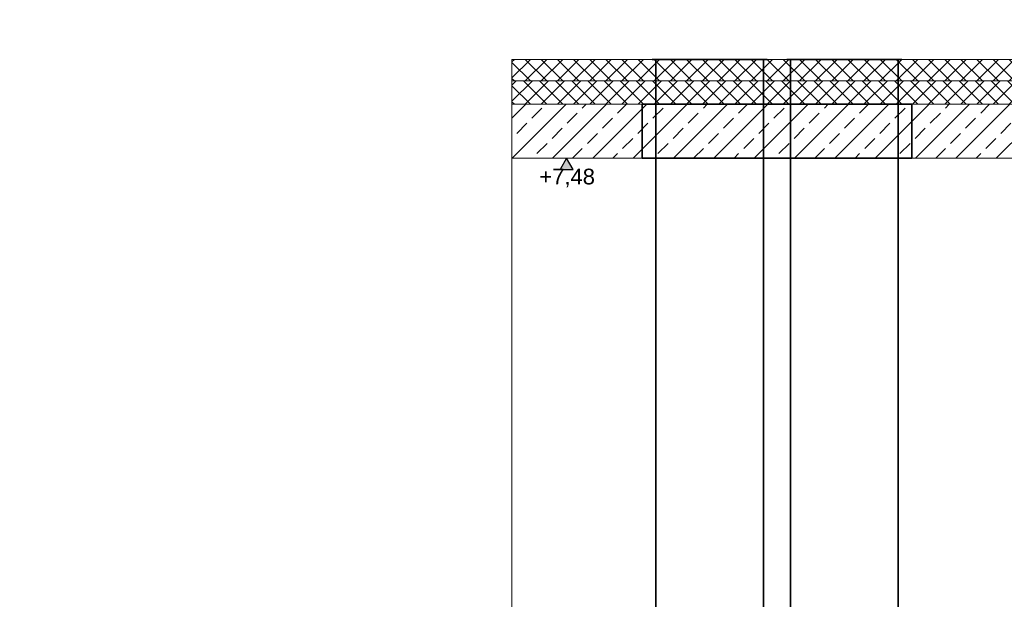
# Model space of a CAD drawing. Header units: millimetres. Extents: x -71276 to 1, y -44225 to 0.
# Tile 5 of 8: x -70539 to -65059, y -34472 to -31244. Entities that reach past the tile are written whole.
import ezdxf
from ezdxf import colors
from ezdxf.entities.mleader import LeaderData, LeaderLine
from ezdxf.math import Vec2, Vec3

# ---------------------------------------------------------------- set-up
doc = ezdxf.new("R2010")
doc.units = ezdxf.units.MM
doc.header["$LTSCALE"] = 20
for name, color, linetype, lineweight in [('000-Anmerkungen', 10, 'Continuous', 30), ('L-ABL', 50, 'Continuous', 35), ('L-Außenluft-Kanal', 90, 'Continuous', 35), ('L-Fortluft-Kanal', 44, 'Continuous', 35), ('X-Architektur', 8, 'Continuous', 18), ('Z-Aussparungen-Schlitze', 210, 'Continuous', 35)]:
    doc.layers.add(name, color=color, linetype=linetype, lineweight=lineweight)
doc.layers.add('Neubau_T-Bemaßung', color=8, linetype='Continuous')
doc.styles.add('ERSTELLTER_STIL_2', font='arial.ttf')
doc.styles.get("Standard").update_dxf_attribs({"font": 'arial.ttf'})

# ---------------------------------------------------------------- blocks, each defined once
blk = doc.blocks.new('_None')
blk = doc.blocks.new('A$C8462ee44')
at = {"layer": 'Neubau_T-Bemaßung', "linetype": 'Continuous'}
blk.add_hatch(color=256, dxfattribs=at).paths.add_polyline_path([(0, 0), (-0.0363, -0.0625), (0.0363, -0.0625)])
for p, q in [((0, 0), (-0.0363, -0.0625)), ((0.0363, -0.0625), (0, 0)), ((-0.0363, -0.0625), (0.0363, -0.0625))]:
    blk.add_line(p, q, dxfattribs=at)
at = {"layer": 'Neubau_T-Bemaßung', "insert": (-0.1518, -0.1625), "char_height": 0.0875, "attachment_point": 7, "style": 'ERSTELLTER_STIL_2'}
blk.add_mtext('\\A1;+7,48', dxfattribs=at)

msp = doc.modelspace()

# ---------------------------------------------------------------- hatches: boundary and pattern name
at = {"layer": 'X-Architektur'}
h = msp.add_hatch(dxfattribs=at)
h.set_pattern_fill('ANSI37', color=256, scale=20)
h.set_pattern_definition([(45, (1e-11, 130), (-44.90128, 44.90128), []), (135, (1e-11, 130), (-44.90128, -44.90128), [])])
h.paths.add_polyline_path([(-67799.5, -31585.4), (-62251.9, -31585.4), (-62251.9, -31465.4), (-67799.5, -31465.4)])
h = msp.add_hatch(dxfattribs=at)
h.set_pattern_fill('ANSI37', color=256, scale=20)
h.paths.add_polyline_path([(-67799.5, -31715.4), (-62251.9, -31715.4), (-62251.9, -31585.4), (-67799.5, -31585.4)])
h = msp.add_hatch(dxfattribs=at)
h.set_pattern_fill('ANSI33', color=256, scale=25)
h.set_pattern_definition([(45, (0, 12210), (-112.2532, 112.2532), []), (45, (112.25, 12210), (-112.2532, 112.2532), [79.375, -39.6875])])
h.paths.add_polyline_path([(-67799.5, -32015.4), (-62251.9, -32015.4), (-62251.9, -31715.4), (-67799.5, -31715.4)])

# ---------------------------------------------------------------- linework, layer by layer
at = {"layer": 'L-Außenluft-Kanal'}
for p, q in [((-66379.5, -31465.4), (-67019.5, -31465.4)), ((-66999.5, -35150.4), (-66999.5, -31465.4)), ((-66999.5, -31465.4), (-66399.5, -31465.4)), ((-66399.5, -31465.4), (-66399.5, -35150.4))]:
    msp.add_line(p, q, dxfattribs=at)
at = {"layer": 'L-Fortluft-Kanal'}
for p, q in [((-65629.5, -31465.4), (-66269.5, -31465.4)), ((-66249.5, -35150.4), (-66249.5, -31465.4)), ((-66249.5, -31465.4), (-65649.5, -31465.4)), ((-65649.5, -31465.4), (-65649.5, -35150.4))]:
    msp.add_line(p, q, dxfattribs=at)
at = {"layer": 'X-Architektur'}
for p, q in [((-67799.5, -44225.4), (-67799.5, -31465.4)), ((-67799.5, -31465.4), (-62251.9, -31465.4)), ((-67799.5, -31585.4), (-62251.9, -31585.4)), ((-67799.5, -31715.4), (-62251.9, -31715.4)), ((-67799.5, -32015.4), (-62251.9, -32015.4))]:
    msp.add_line(p, q, dxfattribs=at)
at = {"layer": 'Z-Aussparungen-Schlitze'}
msp.add_lwpolyline([(-67074.5, -32015.4), (-65574.5, -32015.4), (-65574.5, -31715.4), (-67074.5, -31715.4)], close=True, dxfattribs=at)

# ---------------------------------------------------------------- block references
at = {"layer": 'L-ABL', "xscale": 1000, "yscale": 1000, "zscale": 1000}
msp.add_blockref('A$C8462ee44', (-67495.1, -32015.4), dxfattribs=at)

# ---------------------------------------------------------------- leaders
at = {"layer": '000-Anmerkungen'}
ml = msp.add_multileader_mtext('Standard', dxfattribs=at)
ml.set_content('Beispiel Draufsicht', color=256)
ml.set_leader_properties()
ml.set_arrow_properties(name='NONE')
ml.build(insert=Vec2(0, 0))
ml.multileader.update_dxf_attribs({"text_left_attachment_type": 6, "text_right_attachment_type": 6, "dogleg_length": 5, "arrow_head_size": 0})
ctx = ml.context
ctx.base_point, ctx.char_height, ctx.arrow_head_size, ctx.landing_gap_size, ctx.plane_origin, ctx.plane_x_axis = Vec3(-70539.2, -36832.9), 90, 0, 0, Vec3(-67883.3, -34949.6), Vec3(1, 0, 0)
ctx.left_attachment, ctx.right_attachment = 6, 6
notes = []
notes.append((ctx, [(0, (0, 0, 0), (0, 0), (1, 0), 1, [])]))
ctx.mtext.insert, ctx.mtext.text_direction, ctx.mtext.line_spacing_factor, ctx.mtext.line_spacing_style, ctx.mtext.flow_direction = Vec3(-70539.2, -36717.9), Vec3(1, 0, 0), 0.8, 2, 5
for ctx, leaders in notes:
    for number, flags, end, landing, length, lines in leaders:
        leader = LeaderData()
        leader.index, (leader.has_last_leader_line, leader.has_dogleg_vector, leader.attachment_direction) = number, flags
        leader.last_leader_point, leader.dogleg_vector, leader.dogleg_length = Vec3(end), Vec3(landing), length
        for number, points, colour, breaks in lines:
            line = LeaderLine()
            line.index, line.vertices, line.color, line.breaks = number, Vec3.list(points), colors.encode_raw_color(colour), breaks
            leader.lines.append(line)
        ctx.leaders.append(leader)

doc.saveas('drawing.dxf')
